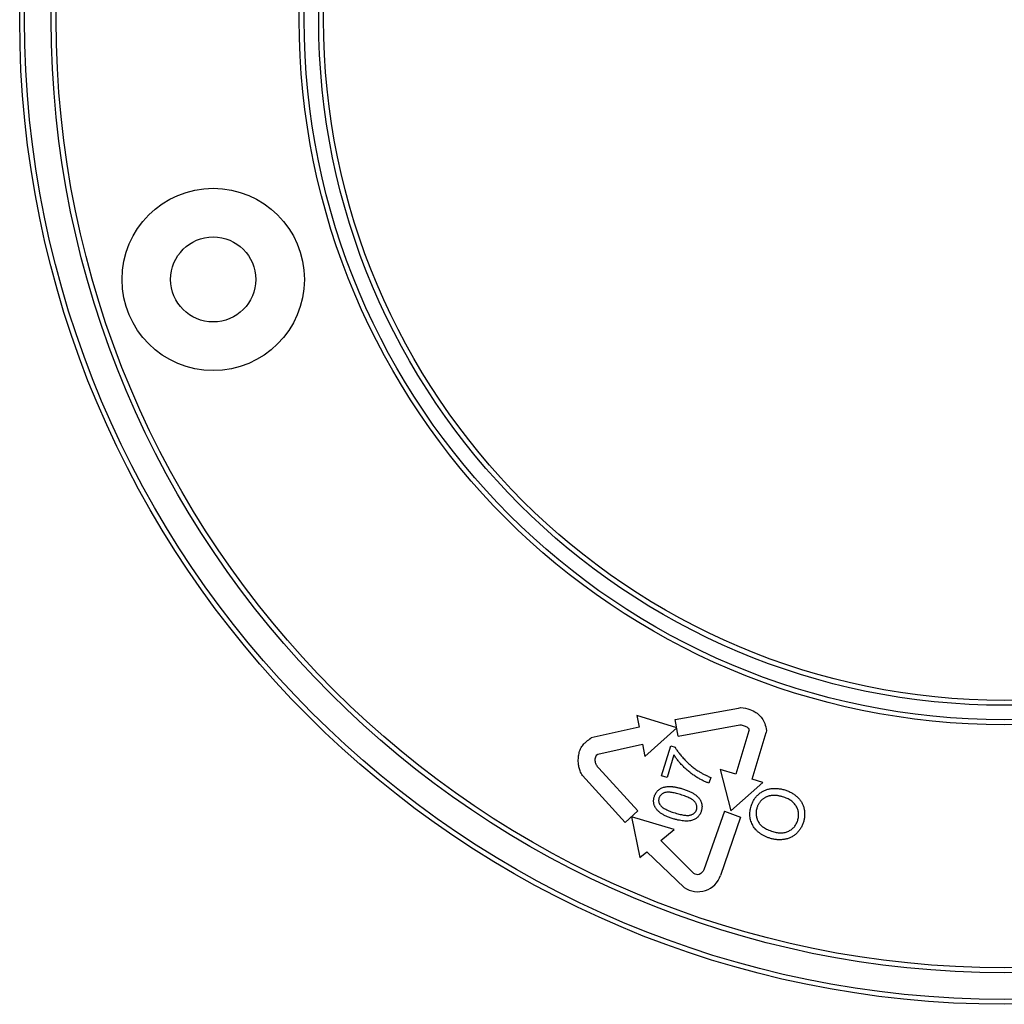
# Paper-space layout '_Oben' of a CAD drawing. Header units: millimetres. Extents: x -40.5 to 40.5, y -40.5 to 40.5.
# Tile 1 of 3: x -40.5 to 0, y -40.5 to 0. Entities that reach past the tile are written whole.
import ezdxf

# ---------------------------------------------------------------- set-up
doc = ezdxf.new("R2010")
doc.units = ezdxf.units.MM

psp = doc.layouts.new('_Oben')

# ---------------------------------------------------------------- linework, layer by layer
at = {"color": 7, "linetype": 'Continuous', "lineweight": 25}
for p, q in [((-13.535, -28.782), (-10.938, -28.313)), ((-13.473, -29.131), (-15.117, -28.627)), ((-15.117, -28.627), (-15.025, -29.094)), ((-15.025, -29.094), (-16.995, -29.546)), ((-14.784, -30.304), (-13.473, -29.131)), ((-13.409, -29.477), (-13.535, -28.782)), ((-13.409, -29.477), (-10.877, -29.003)), ((-10.504, -29.256), (-11.048, -31.032)), ((-10.376, -31.238), (-9.789, -29.317)), ((-16.721, -30.217), (-14.884, -29.795)), ((-14.884, -29.795), (-14.784, -30.304)), ((-14.097, -31.097), (-13.723, -29.873)), ((-13.723, -29.873), (-13.543, -29.928)), ((-13.591, -30.239), (-13.874, -31.165)), ((-15.592, -33.02), (-17.346, -31.085)), ((-15.07, -32.544), (-16.678, -30.782)), ((-13.874, -31.165), (-14.097, -31.097)), ((-12.077, -31.164), (-12.15, -31.402)), ((-11.682, -30.838), (-11.251, -32.547)), ((-11.048, -31.032), (-11.682, -30.838)), ((-11.251, -32.547), (-9.938, -31.371)), ((-9.938, -31.371), (-10.376, -31.238)), ((-15.592, -33.02), (-15.07, -32.544)), ((-15.331, -32.782), (-14.991, -34.467)), ((-13.58, -33.312), (-15.331, -32.782)), ((-11.515, -32.561), (-12.353, -34.969)), ((-10.855, -32.803), (-11.668, -35.197)), ((-11.515, -32.561), (-10.855, -32.803)), ((-14.128, -33.767), (-13.58, -33.312)), ((-12.77, -35.116), (-14.128, -33.767)), ((-14.991, -34.467), (-14.701, -34.226)), ((-14.701, -34.226), (-13.167, -35.695))]:
    psp.add_line(p, q, dxfattribs=at)
for centre, radius in [((0, 0), 40.5), ((0, 0), 40.3), ((0, 0), 39.2), ((0, 0), 39), ((0, 0), 29), ((0, 0), 28.8), ((0, 0), 28.2), ((0, 0), 28), ((-32.541, -10.683), 3.75), ((-32.541, -10.683), 1.75)]:
    psp.add_circle(centre, radius, dxfattribs=at)
psp.add_arc((-12.606, -34.879), 0.99, 235.5415, 341.2337, dxfattribs=at)
for points, knots in [([(-10.938, -28.313), (-10.804, -28.271), (-10.576, -28.34), (-10.277, -28.435), (-10.083, -28.604), (-9.92, -28.78), (-9.823, -29.031), (-9.777, -29.214), (-9.789, -29.317)], [0, 0, 0, 0, 0.230894, 0.408999, 0.539368, 0.672699, 0.823842, 1, 1, 1, 1]), ([(-10.877, -29.003), (-10.815, -28.999), (-10.703, -29.037), (-10.56, -29.105), (-10.472, -29.203), (-10.504, -29.256)], [0, 0, 0, 0, 0.373825, 0.674847, 1, 1, 1, 1]), ([(-17.346, -31.085), (-17.393, -31.034), (-17.445, -30.913), (-17.503, -30.74), (-17.526, -30.545), (-17.525, -30.344), (-17.484, -30.131), (-17.421, -29.942), (-17.303, -29.799), (-17.167, -29.665), (-17.061, -29.591), (-16.995, -29.546)], [0, 0, 0, 0, 0.118861, 0.214556, 0.310222, 0.449267, 0.55349, 0.677381, 0.782563, 0.863652, 1, 1, 1, 1]), ([(-13.543, -29.928), (-13.531, -29.948), (-13.507, -29.989), (-13.465, -30.051), (-13.422, -30.114), (-13.373, -30.177), (-13.321, -30.242), (-13.265, -30.308), (-13.205, -30.375), (-13.119, -30.466), (-13.008, -30.576), (-12.867, -30.699), (-12.722, -30.813), (-12.62, -30.882), (-12.57, -30.916)], [0, 0, 0, 0, 0.050381, 0.102923, 0.157865, 0.215129, 0.27466, 0.336459, 0.401007, 0.467915, 0.603296, 0.736727, 0.86882, 1, 1, 1, 1]), ([(-16.678, -30.782), (-16.714, -30.748), (-16.775, -30.67), (-16.822, -30.55), (-16.834, -30.445), (-16.814, -30.332), (-16.778, -30.244), (-16.721, -30.217)], [0, 0, 0, 0, 0.228772, 0.457436, 0.595035, 0.714912, 1, 1, 1, 1]), ([(-12.15, -31.402), (-12.169, -31.396), (-12.208, -31.383), (-12.267, -31.359), (-12.328, -31.333), (-12.39, -31.303), (-12.456, -31.27), (-12.523, -31.233), (-12.592, -31.193), (-12.688, -31.136), (-12.806, -31.057), (-12.943, -30.954), (-13.074, -30.843), (-13.198, -30.725), (-13.314, -30.604), (-13.418, -30.482), (-13.511, -30.362), (-13.565, -30.279), (-13.591, -30.239)], [0, 0, 0, 0, 0.0317506, 0.0653638, 0.100611, 0.1376202, 0.176241, 0.2169825, 0.2594854, 0.3039526, 0.3945079, 0.4852047, 0.5765219, 0.6683, 0.7581196, 0.8432052, 0.9237806, 1, 1, 1, 1]), ([(-12.57, -30.916), (-12.533, -30.94), (-12.458, -30.987), (-12.338, -31.051), (-12.211, -31.111), (-12.122, -31.146), (-12.077, -31.164)], [0, 0, 0, 0, 0.237813, 0.483229, 0.73672, 1, 1, 1, 1]), ([(-14.395, -31.957), (-14.387, -31.933), (-14.371, -31.885), (-14.338, -31.819), (-14.299, -31.76), (-14.254, -31.708), (-14.203, -31.664), (-14.146, -31.625), (-14.084, -31.595), (-14.017, -31.572), (-13.945, -31.555), (-13.868, -31.545), (-13.786, -31.54), (-13.714, -31.541), (-13.654, -31.545), (-13.604, -31.551), (-13.551, -31.559), (-13.495, -31.569), (-13.436, -31.582), (-13.374, -31.598), (-13.308, -31.615), (-13.264, -31.629), (-13.241, -31.636)], [0, 0, 0, 0, 0.057047, 0.111209, 0.163113, 0.213475, 0.26342, 0.313353, 0.363808, 0.415875, 0.470318, 0.527437, 0.587966, 0.652227, 0.686657, 0.723314, 0.762846, 0.804719, 0.849555, 0.896883, 0.947162, 1, 1, 1, 1]), ([(-13.618, -32.869), (-13.645, -32.86), (-13.698, -32.843), (-13.775, -32.816), (-13.847, -32.789), (-13.914, -32.76), (-13.977, -32.73), (-14.034, -32.699), (-14.088, -32.668), (-14.136, -32.635), (-14.18, -32.602), (-14.221, -32.567), (-14.258, -32.531), (-14.291, -32.494), (-14.321, -32.456), (-14.348, -32.416), (-14.37, -32.375), (-14.39, -32.334), (-14.405, -32.29), (-14.417, -32.246), (-14.423, -32.2), (-14.426, -32.154), (-14.425, -32.106), (-14.419, -32.057), (-14.41, -32.007), (-14.4, -31.974), (-14.395, -31.957)], [0, 0, 0, 0, 0.063082, 0.123363, 0.180137, 0.234231, 0.28533, 0.333656, 0.379287, 0.422135, 0.463095, 0.502354, 0.540443, 0.577113, 0.613167, 0.64797, 0.68255, 0.716449, 0.750053, 0.783933, 0.817751, 0.852144, 0.887373, 0.923422, 0.961091, 1, 1, 1, 1]), ([(-13.314, -31.875), (-13.351, -31.863), (-13.423, -31.842), (-13.526, -31.816), (-13.621, -31.796), (-13.707, -31.783), (-13.785, -31.776), (-13.854, -31.774), (-13.914, -31.78), (-13.966, -31.792), (-14.011, -31.81), (-14.052, -31.83), (-14.088, -31.854), (-14.12, -31.88), (-14.148, -31.91), (-14.171, -31.943), (-14.191, -31.979), (-14.199, -32.005), (-14.204, -32.018)], [0, 0, 0, 0, 0.11609, 0.222442, 0.31844, 0.405072, 0.482236, 0.550346, 0.610386, 0.662452, 0.709862, 0.754747, 0.797056, 0.838055, 0.878352, 0.918354, 0.958792, 1, 1, 1, 1]), ([(-12.656, -32.489), (-12.652, -32.475), (-12.645, -32.449), (-12.641, -32.409), (-12.642, -32.369), (-12.648, -32.329), (-12.661, -32.29), (-12.678, -32.25), (-12.701, -32.211), (-12.728, -32.171), (-12.765, -32.131), (-12.812, -32.093), (-12.87, -32.055), (-12.938, -32.018), (-13.017, -31.981), (-13.106, -31.944), (-13.206, -31.908), (-13.277, -31.886), (-13.314, -31.875)], [0, 0, 0, 0, 0.041076, 0.080819, 0.120369, 0.160424, 0.20136, 0.243946, 0.289028, 0.3369, 0.38948, 0.449621, 0.517972, 0.595212, 0.681693, 0.778045, 0.884172, 1, 1, 1, 1]), ([(-13.241, -31.636), (-13.214, -31.644), (-13.161, -31.661), (-13.085, -31.688), (-13.014, -31.715), (-12.947, -31.744), (-12.885, -31.773), (-12.827, -31.804), (-12.774, -31.835), (-12.726, -31.868), (-12.681, -31.901), (-12.64, -31.935), (-12.603, -31.971), (-12.57, -32.008), (-12.54, -32.047), (-12.513, -32.086), (-12.49, -32.127), (-12.471, -32.169), (-12.455, -32.212), (-12.444, -32.257), (-12.437, -32.302), (-12.434, -32.349), (-12.435, -32.397), (-12.441, -32.446), (-12.451, -32.496), (-12.46, -32.53), (-12.465, -32.547)], [0, 0, 0, 0, 0.062868, 0.122557, 0.179116, 0.232879, 0.283766, 0.332005, 0.37743, 0.420324, 0.46115, 0.500677, 0.538601, 0.575729, 0.611406, 0.646657, 0.681016, 0.715221, 0.748861, 0.782777, 0.816678, 0.851107, 0.886671, 0.923053, 0.960763, 1, 1, 1, 1]), ([(-10.412, -32.345), (-10.405, -32.321), (-10.39, -32.274), (-10.362, -32.207), (-10.331, -32.142), (-10.295, -32.081), (-10.256, -32.023), (-10.213, -31.968), (-10.167, -31.916), (-10.117, -31.867), (-10.064, -31.822), (-10.008, -31.781), (-9.95, -31.745), (-9.89, -31.713), (-9.827, -31.686), (-9.762, -31.663), (-9.695, -31.645), (-9.625, -31.632), (-9.554, -31.623), (-9.482, -31.618), (-9.408, -31.617), (-9.334, -31.621), (-9.259, -31.63), (-9.184, -31.643), (-9.107, -31.66), (-9.056, -31.674), (-9.03, -31.682)], [0, 0, 0, 0, 0.043186, 0.085502, 0.127021, 0.168037, 0.208609, 0.248871, 0.289266, 0.329958, 0.370431, 0.41033, 0.449854, 0.489435, 0.528724, 0.568842, 0.609104, 0.650282, 0.692059, 0.734095, 0.776293, 0.819319, 0.863066, 0.907674, 0.953278, 1, 1, 1, 1]), ([(-9.118, -31.965), (-9.139, -31.959), (-9.18, -31.947), (-9.242, -31.932), (-9.302, -31.921), (-9.361, -31.913), (-9.42, -31.909), (-9.477, -31.907), (-9.533, -31.91), (-9.587, -31.915), (-9.64, -31.923), (-9.691, -31.935), (-9.74, -31.951), (-9.788, -31.969), (-9.834, -31.991), (-9.877, -32.016), (-9.919, -32.045), (-9.958, -32.076), (-9.996, -32.111), (-10.03, -32.148), (-10.062, -32.187), (-10.09, -32.228), (-10.116, -32.272), (-10.139, -32.318), (-10.159, -32.366), (-10.17, -32.399), (-10.175, -32.416)], [0, 0, 0, 0, 0.050554, 0.099525, 0.146938, 0.192969, 0.238039, 0.28231, 0.325242, 0.367656, 0.40902, 0.449569, 0.489194, 0.528646, 0.567479, 0.606077, 0.645267, 0.684507, 0.723534, 0.76256, 0.801271, 0.84018, 0.879244, 0.918831, 0.958979, 1, 1, 1, 1]), ([(-8.497, -32.933), (-8.49, -32.907), (-8.476, -32.857), (-8.464, -32.781), (-8.46, -32.707), (-8.464, -32.633), (-8.475, -32.561), (-8.496, -32.491), (-8.523, -32.421), (-8.558, -32.354), (-8.601, -32.289), (-8.653, -32.229), (-8.711, -32.173), (-8.778, -32.122), (-8.852, -32.075), (-8.933, -32.033), (-9.022, -31.996), (-9.085, -31.975), (-9.118, -31.965)], [0, 0, 0, 0, 0.06142, 0.120265, 0.177792, 0.2343, 0.290071, 0.34624, 0.403617, 0.462304, 0.522357, 0.582897, 0.644925, 0.709379, 0.776433, 0.846821, 0.921315, 1, 1, 1, 1]), ([(-9.03, -31.682), (-9.004, -31.69), (-8.953, -31.707), (-8.879, -31.736), (-8.808, -31.769), (-8.74, -31.804), (-8.675, -31.844), (-8.615, -31.887), (-8.557, -31.932), (-8.503, -31.982), (-8.452, -32.033), (-8.407, -32.088), (-8.366, -32.144), (-8.33, -32.203), (-8.299, -32.264), (-8.272, -32.327), (-8.251, -32.393), (-8.234, -32.459), (-8.223, -32.528), (-8.215, -32.596), (-8.212, -32.664), (-8.212, -32.732), (-8.219, -32.8), (-8.228, -32.868), (-8.242, -32.936), (-8.255, -32.981), (-8.261, -33.004)], [0, 0, 0, 0, 0.047611, 0.093908, 0.139356, 0.183759, 0.227616, 0.27088, 0.313782, 0.35645, 0.398533, 0.439682, 0.480113, 0.520188, 0.559877, 0.599653, 0.639316, 0.679752, 0.720106, 0.759875, 0.799671, 0.839174, 0.878814, 0.918715, 0.959058, 1, 1, 1, 1]), ([(-14.204, -32.018), (-14.207, -32.032), (-14.214, -32.057), (-14.22, -32.096), (-14.219, -32.135), (-14.215, -32.173), (-14.205, -32.21), (-14.19, -32.246), (-14.171, -32.282), (-14.155, -32.304), (-14.147, -32.315)], [0, 0, 0, 0, 0.129516, 0.253947, 0.374731, 0.495215, 0.61487, 0.738112, 0.866677, 1, 1, 1, 1]), ([(-14.147, -32.315), (-14.134, -32.33), (-14.107, -32.361), (-14.056, -32.402), (-13.996, -32.443), (-13.926, -32.482), (-13.845, -32.521), (-13.755, -32.559), (-13.653, -32.596), (-13.582, -32.618), (-13.545, -32.63)], [0, 0, 0, 0, 0.0845286, 0.1783654, 0.2840401, 0.4011724, 0.5306664, 0.6734859, 0.8297705, 1, 1, 1, 1]), ([(-9.613, -33.678), (-9.655, -33.664), (-9.737, -33.638), (-9.852, -33.588), (-9.958, -33.532), (-10.054, -33.469), (-10.14, -33.401), (-10.217, -33.324), (-10.284, -33.242), (-10.341, -33.153), (-10.387, -33.061), (-10.423, -32.965), (-10.449, -32.867), (-10.463, -32.766), (-10.467, -32.664), (-10.46, -32.559), (-10.442, -32.452), (-10.423, -32.381), (-10.412, -32.345)], [0, 0, 0, 0, 0.075205, 0.146603, 0.214419, 0.279611, 0.342388, 0.403715, 0.463941, 0.523981, 0.583341, 0.641333, 0.698951, 0.756367, 0.814732, 0.874196, 0.935857, 1, 1, 1, 1]), ([(-13.545, -32.63), (-13.507, -32.641), (-13.436, -32.662), (-13.333, -32.689), (-13.238, -32.708), (-13.152, -32.722), (-13.075, -32.729), (-13.006, -32.73), (-12.946, -32.725), (-12.893, -32.712), (-12.848, -32.694), (-12.807, -32.674), (-12.771, -32.651), (-12.739, -32.625), (-12.711, -32.596), (-12.688, -32.563), (-12.669, -32.527), (-12.66, -32.502), (-12.656, -32.489)], [0, 0, 0, 0, 0.116395, 0.22264, 0.31889, 0.405355, 0.482723, 0.551008, 0.61077, 0.663361, 0.711268, 0.755913, 0.798669, 0.83983, 0.879669, 0.91922, 0.959058, 1, 1, 1, 1]), ([(-12.465, -32.547), (-12.472, -32.569), (-12.486, -32.612), (-12.515, -32.672), (-12.549, -32.727), (-12.588, -32.777), (-12.631, -32.82), (-12.68, -32.858), (-12.734, -32.891), (-12.773, -32.908), (-12.792, -32.917)], [0, 0, 0, 0, 0.136133, 0.2653, 0.390396, 0.512501, 0.632029, 0.752419, 0.874286, 1, 1, 1, 1]), ([(-10.175, -32.416), (-10.182, -32.44), (-10.196, -32.488), (-10.207, -32.56), (-10.212, -32.632), (-10.21, -32.703), (-10.2, -32.774), (-10.183, -32.844), (-10.16, -32.913), (-10.13, -32.981), (-10.091, -33.048), (-10.04, -33.11), (-9.979, -33.169), (-9.908, -33.222), (-9.827, -33.272), (-9.735, -33.318), (-9.633, -33.36), (-9.56, -33.383), (-9.523, -33.395)], [0, 0, 0, 0, 0.0562993, 0.111125, 0.1647372, 0.2175918, 0.2708736, 0.3245296, 0.3789291, 0.4349488, 0.4925375, 0.5519414, 0.6147563, 0.6811905, 0.7522045, 0.8289881, 0.9114577, 1, 1, 1, 1]), ([(-12.792, -32.917), (-12.818, -32.925), (-12.87, -32.944), (-12.956, -32.958), (-13.048, -32.965), (-13.148, -32.963), (-13.255, -32.952), (-13.37, -32.933), (-13.492, -32.905), (-13.575, -32.881), (-13.618, -32.869)], [0, 0, 0, 0, 0.095973, 0.198195, 0.30759, 0.425751, 0.55355, 0.691627, 0.840134, 1, 1, 1, 1]), ([(-8.261, -33.004), (-8.269, -33.028), (-8.284, -33.075), (-8.313, -33.144), (-8.345, -33.209), (-8.381, -33.271), (-8.421, -33.329), (-8.464, -33.385), (-8.512, -33.437), (-8.563, -33.486), (-8.617, -33.531), (-8.673, -33.571), (-8.732, -33.607), (-8.793, -33.638), (-8.856, -33.665), (-8.921, -33.688), (-8.988, -33.705), (-9.058, -33.718), (-9.128, -33.727), (-9.198, -33.732), (-9.268, -33.733), (-9.338, -33.73), (-9.407, -33.724), (-9.476, -33.712), (-9.545, -33.698), (-9.591, -33.684), (-9.613, -33.678)], [0, 0, 0, 0, 0.044821, 0.088512, 0.131507, 0.173648, 0.215635, 0.257223, 0.2989, 0.340551, 0.382183, 0.422889, 0.463461, 0.503896, 0.544162, 0.584947, 0.625897, 0.667798, 0.709809, 0.751353, 0.792522, 0.833728, 0.875078, 0.916241, 0.95784, 1, 1, 1, 1]), ([(-9.523, -33.395), (-9.492, -33.404), (-9.432, -33.421), (-9.342, -33.438), (-9.256, -33.448), (-9.172, -33.448), (-9.091, -33.443), (-9.014, -33.428), (-8.939, -33.405), (-8.868, -33.376), (-8.802, -33.339), (-8.74, -33.297), (-8.685, -33.249), (-8.635, -33.196), (-8.591, -33.138), (-8.554, -33.075), (-8.521, -33.006), (-8.505, -32.958), (-8.497, -32.933)], [0, 0, 0, 0, 0.075743, 0.147782, 0.216479, 0.28235, 0.345964, 0.408027, 0.469214, 0.530122, 0.590171, 0.648846, 0.706416, 0.763367, 0.820591, 0.878566, 0.938275, 1, 1, 1, 1]), ([(-12.353, -34.969), (-12.402, -35.037), (-12.514, -35.205), (-12.714, -35.168), (-12.77, -35.116)], [0, 0, 0, 0, 0.54401, 1, 1, 1, 1])]:
    psp.add_open_spline(points, degree=3, knots=knots, dxfattribs=at)

doc.saveas('drawing.dxf')
